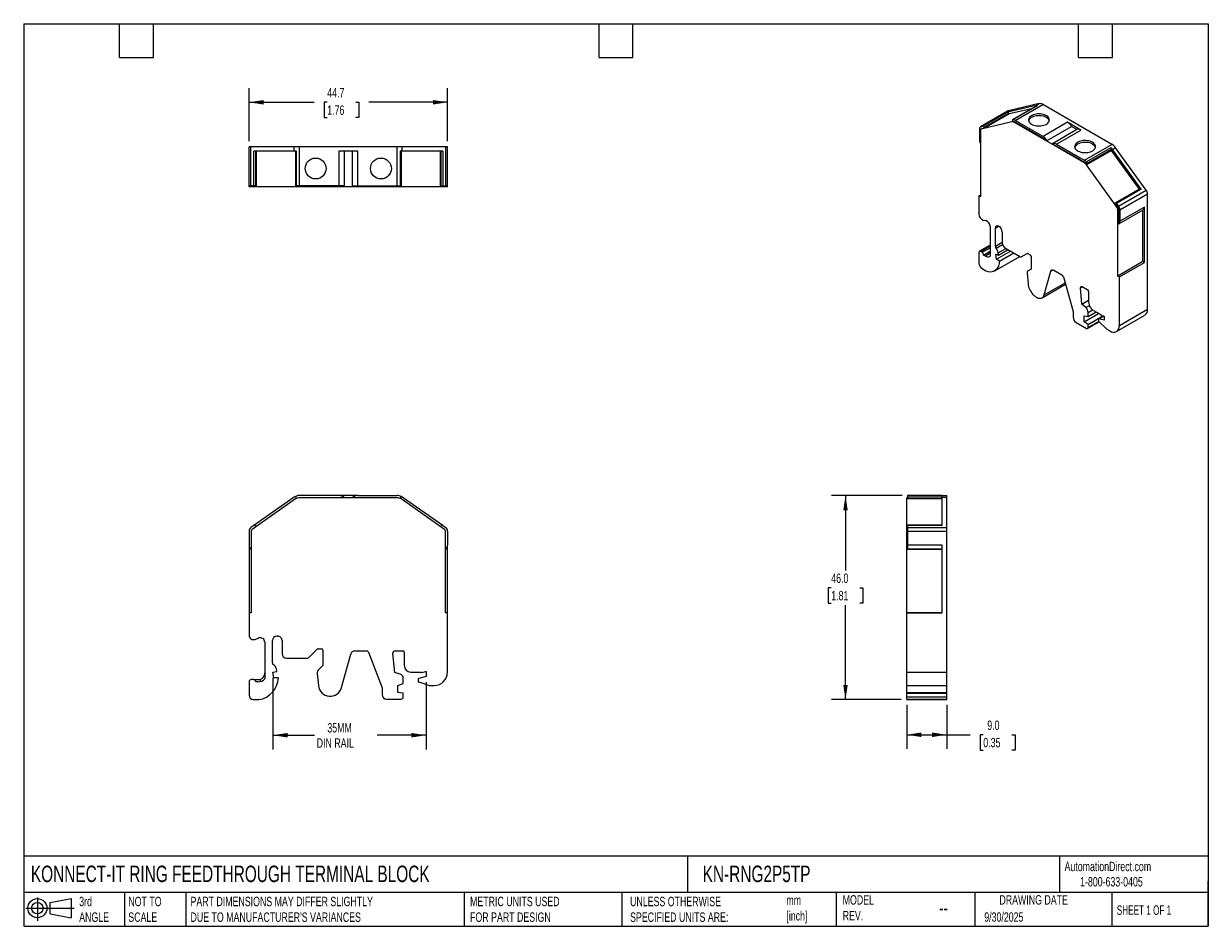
# Model space of a CAD drawing. Header units: millimetres. Extents: x 6 to 273, y 6 to 210.
import ezdxf

# ---------------------------------------------------------------- set-up
doc = ezdxf.new("R2010")
doc.units = ezdxf.units.MM
doc.linetypes.add('SLD-Solid', pattern=[0])
doc.layers.add('DIMENSIONS', color=140, linetype='SLD-Solid', lineweight=25)
doc.layers.add('TEXT', color=140, linetype='SLD-Solid', lineweight=25)
doc.layers.add('SLD-DEFPOINTS', color=7, linetype='Continuous')
doc.styles.add('SLDTEXTSTYLE0', font='TXT', dxfattribs={"width": 0.7})
doc.styles.add('SLDTEXTSTYLE1', font='TXT', dxfattribs={"width": 0.65})
doc.dimstyles.new('SLDDIMSTYLE0', dxfattribs={"dimtxt": 2.158008, "dimasz": 3.302, "dimexe": 0, "dimexo": 0.0625, "dimgap": 0.539502, "dimtad": 0, "dimtih": 1, "dimtoh": 1, "dimdec": 1, "dimrnd": 1e-09, "dimzin": 12, "dimdsep": 46, "dimtxsty": 'SLDTEXTSTYLE0', "dimsah": 1, "dimcen": 0.09, "dimadec": 0, "dimazin": 3, "dimtfac": 1, "dimtdec": 1, "dimtofl": 0, "dimtmove": 0, "dimatfit": 3, "dimfxl": 0, "dimfrac": 2, "dimtolj": 1, "dimtzin": 12, "dimarcsym": 0})
doc.dimstyles.new('SLDDIMSTYLE1', dxfattribs={"dimtxt": 2.158008, "dimasz": 3.302, "dimexe": 0, "dimexo": 0.0625, "dimgap": 0.539502, "dimtad": 0, "dimtih": 1, "dimtoh": 1, "dimdec": 1, "dimrnd": 1e-09, "dimzin": 4, "dimdsep": 46, "dimtxsty": 'SLDTEXTSTYLE0', "dimsah": 1, "dimcen": 0.09, "dimadec": 0, "dimazin": 1, "dimtfac": 1, "dimtdec": 1, "dimtofl": 0, "dimtmove": 0, "dimatfit": 3, "dimfxl": 0, "dimfrac": 2, "dimtolj": 1, "dimtzin": 12, "dimarcsym": 0})

# ---------------------------------------------------------------- blocks, each defined once
blk = doc.blocks.new('Block11')
at = {"color": 7, "linetype": 'SLD-Solid', "lineweight": 18}
for p, q in [((0, 2.88), (10.87, 2.88)), ((2.59, 5.31), (2.59, 0)), ((5.48, 4.17), (10.18, 5.03)), ((5.48, 1.6), (5.48, 4.17)), ((10.18, 5.03), (10.18, 0.73)), ((5.48, 1.6), (10.18, 0.73))]:
    blk.add_line(p, q, dxfattribs=at)
for radius in [2.15, 1.29]:
    blk.add_circle((2.59, 2.88), radius, dxfattribs=at)
blk = doc.blocks.new('Block12')
at = {"layer": 'SLD-DEFPOINTS'}
blk.add_blockref('Block11', (0, 0), dxfattribs=at)
blk = doc.blocks.new('_D')
at = {"layer": 'DIMENSIONS'}
for p, q in [((62.45, 62.3), (62.45, 46.19)), ((96.93, 61.31), (96.93, 46.19)), ((62.45, 49.37), (71.84, 49.37)), ((96.93, 49.37), (85.94, 49.37))]:
    blk.add_line(p, q, dxfattribs=at)
for points in [[(62.45, 49.37), (65.75, 48.86), (65.75, 49.87)], [(96.93, 49.37), (93.63, 49.87), (93.63, 48.86)]]:
    blk.add_solid(points, dxfattribs=at)
at = {"layer": 'DIMENSIONS', "char_height": 2.117, "attachment_point": 1, "style": 'SLDTEXTSTYLE0'}
for s, insert in [('35MM', (74.71, 52.1)), ('DIN RAIL', (72.32, 48.67))]:
    blk.add_mtext(s, dxfattribs=dict(at, insert=insert))
blk = doc.blocks.new('_D_1')
at = {"layer": 'DIMENSIONS'}
for p, q in [((205.16, 56.24), (205.16, 46.29)), ((214.16, 56.24), (214.16, 46.29)), ((205.16, 49.47), (214.16, 49.47)), ((214.16, 49.47), (219.46, 49.47)), ((222.39, 49.47), (221.66, 49.47)), ((221.66, 49.47), (221.66, 46.04)), ((228.8, 49.47), (229.53, 49.47)), ((229.53, 49.47), (229.53, 46.04)), ((221.66, 46.04), (222.39, 46.04)), ((229.53, 46.04), (228.8, 46.04))]:
    blk.add_line(p, q, dxfattribs=at)
for points in [[(205.16, 49.47), (208.47, 48.96), (208.47, 49.98)], [(214.16, 49.47), (210.86, 49.98), (210.86, 48.96)]]:
    blk.add_solid(points, dxfattribs=at)
at = {"layer": 'DIMENSIONS', "char_height": 2.117, "attachment_point": 1, "style": 'SLDTEXTSTYLE0'}
for s, insert in [('9.0', (223.29, 52.68)), ('0.35', (222.39, 48.77))]:
    blk.add_mtext(s, dxfattribs=dict(at, insert=insert))
blk = doc.blocks.new('_D_2')
at = {"layer": 'DIMENSIONS'}
for p, q in [((204.09, 103.33), (188.19, 103.33)), ((191.37, 103.33), (191.37, 86.47)), ((188.16, 82.55), (187.43, 82.55)), ((187.43, 82.55), (187.43, 79.12)), ((194.57, 82.55), (195.3, 82.55)), ((195.3, 82.55), (195.3, 79.12)), ((187.43, 79.12), (188.16, 79.12)), ((191.37, 57.38), (191.37, 78.64)), ((195.3, 79.12), (194.57, 79.12)), ((203.89, 57.38), (188.19, 57.38))]:
    blk.add_line(p, q, dxfattribs=at)
for points in [[(191.37, 103.33), (190.86, 100.02), (191.87, 100.02)], [(191.37, 57.38), (191.87, 60.68), (190.86, 60.68)]]:
    blk.add_solid(points, dxfattribs=at)
at = {"layer": 'DIMENSIONS', "char_height": 2.117, "attachment_point": 1, "style": 'SLDTEXTSTYLE0'}
for s, insert in [('46.0', (188.16, 85.77)), ('1.81', (188.16, 81.85))]:
    blk.add_mtext(s, dxfattribs=dict(at, insert=insert))
blk = doc.blocks.new('_D_3')
at = {"layer": 'DIMENSIONS'}
for p, q in [((57.08, 183.13), (57.08, 195.03)), ((101.78, 183.13), (101.78, 195.03)), ((57.08, 191.86), (71.77, 191.86)), ((74.69, 191.86), (73.97, 191.86)), ((73.97, 191.86), (73.97, 188.43)), ((81.1, 191.86), (81.83, 191.86)), ((81.83, 191.86), (81.83, 188.43)), ((101.78, 191.86), (84.03, 191.86)), ((73.97, 188.43), (74.69, 188.43)), ((81.83, 188.43), (81.1, 188.43))]:
    blk.add_line(p, q, dxfattribs=at)
for points in [[(57.08, 191.86), (60.39, 191.35), (60.39, 192.36)], [(101.78, 191.86), (98.48, 192.36), (98.48, 191.35)]]:
    blk.add_solid(points, dxfattribs=at)
at = {"layer": 'DIMENSIONS', "char_height": 2.117, "attachment_point": 1, "style": 'SLDTEXTSTYLE0'}
for s, insert in [('44.7', (74.69, 195.07)), ('1.76', (74.69, 191.15))]:
    blk.add_mtext(s, dxfattribs=dict(at, insert=insert))

msp = doc.modelspace()

# ---------------------------------------------------------------- linework, layer by layer
for p, q in [((227.98, 189.92), (221.76, 186.33)), ((221.85, 186.36), (228.08, 189.96)), ((222.31, 186.47), (227.83, 189.65)), ((222.61, 186.24), (228.12, 189.42)), ((234.27, 191.14), (227.83, 189.65)), ((234.98, 191.55), (228.08, 189.96)), ((228.2, 189.24), (228.12, 189.42)), ((233.31, 190.42), (228.2, 189.24)), ((234.55, 191.14), (229.03, 187.95)), ((229.11, 187.96), (234.63, 191.15)), ((229.57, 187.79), (235.79, 191.38)), ((234.27, 191.14), (234.98, 191.55)), ((251.36, 182.39), (235.79, 191.38)), ((228.82, 187.43), (221.91, 185.83)), ((228.2, 189.24), (222.69, 186.06)), ((229.05, 187.56), (228.82, 187.43)), ((229.01, 187.65), (229.07, 187.52)), ((229.57, 187.38), (229.43, 187.3)), ((245, 178.31), (229.43, 187.3)), ((230.5, 187.25), (229.57, 187.79)), ((236.75, 183.23), (229.57, 187.38)), ((235.84, 184.17), (230.5, 187.25)), ((241.36, 187.35), (235.84, 184.17)), ((244.38, 185.61), (241.36, 187.35)), ((221.55, 185.87), (221.55, 183.32)), ((221.76, 185.58), (221.76, 183.03)), ((222.31, 186.47), (221.85, 186.36)), ((222.01, 185.89), (221.87, 185.81)), ((222.06, 185.91), (221.91, 185.83)), ((222.69, 186.06), (222.06, 185.91)), ((222.69, 186.06), (222.61, 186.24)), ((236.75, 183.23), (242.27, 186.42)), ((243.47, 185.72), (237.96, 182.54)), ((238.87, 182.42), (244.38, 185.61)), ((243.47, 185.72), (242.27, 186.42)), ((57.08, 173.06), (57.08, 181.86)), ((57.51, 181.86), (57.08, 181.86)), ((57.08, 180.86), (57.08, 181.86)), ((57.51, 173.06), (57.51, 181.86)), ((67.28, 181.86), (57.51, 181.86)), ((67.28, 180.86), (67.28, 181.86)), ((68.42, 181.86), (67.28, 181.86)), ((68.42, 173.06), (68.42, 181.86)), ((90.44, 181.86), (68.42, 181.86)), ((90.44, 173.06), (90.44, 181.86)), ((91.59, 181.86), (90.44, 181.86)), ((91.59, 180.86), (91.59, 181.86)), ((101.36, 181.86), (91.59, 181.86)), ((101.36, 173.06), (101.36, 181.86)), ((101.78, 181.86), (101.36, 181.86)), ((101.78, 173.06), (101.78, 181.86)), ((221.76, 183.03), (221.76, 170.58)), ((237.96, 182.54), (245.14, 178.39)), ((238.87, 182.42), (244.21, 179.33)), ((245.14, 178.8), (251.36, 182.39)), ((251.11, 181.63), (245.6, 178.45)), ((251.47, 181.22), (252.17, 181.63)), ((259.08, 172.06), (252.17, 181.63)), ((57.08, 172.86), (57.08, 180.86)), ((58.16, 173.06), (58.16, 180.86)), ((67.28, 180.86), (58.16, 180.86)), ((58.58, 173.06), (58.58, 180.86)), ((58.69, 180.86), (58.69, 173.06)), ((67.78, 180.86), (67.28, 180.86)), ((67.56, 180.86), (67.56, 172.86)), ((67.57, 180.86), (67.57, 173.06)), ((67.78, 173.06), (67.78, 180.86)), ((81.57, 180.86), (77.3, 180.86)), ((77.3, 180.86), (77.3, 173.06)), ((78.58, 173.06), (78.58, 180.86)), ((80.29, 180.86), (80.29, 173.06)), ((81.57, 173.06), (81.57, 180.86)), ((91.59, 180.86), (91.09, 180.86)), ((91.09, 180.86), (91.09, 173.06)), ((91.29, 173.06), (91.29, 180.86)), ((91.3, 180.86), (91.3, 172.86)), ((100.71, 180.86), (91.59, 180.86)), ((100.18, 173.06), (100.18, 180.86)), ((100.29, 180.86), (100.29, 173.06)), ((100.71, 180.86), (100.71, 173.06)), ((101.78, 172.86), (101.78, 180.86)), ((244.21, 179.33), (245.14, 178.8)), ((251.26, 181), (245.61, 177.74)), ((251.16, 181.14), (245.64, 177.95)), ((251.22, 181.2), (245.7, 178.01)), ((251.22, 181.2), (251.16, 181.14)), ((257.51, 172.34), (251.26, 181)), ((257.91, 172.29), (251.47, 181.22)), ((245.14, 178.39), (245, 178.31)), ((252.51, 168.17), (245.61, 177.74)), ((245.7, 178.01), (245.64, 177.95)), ((57.51, 173.06), (57.08, 173.06)), ((57.58, 172.86), (57.08, 172.86)), ((58.16, 173.06), (57.51, 173.06)), ((57.58, 173.06), (57.58, 172.86)), ((57.8, 172.86), (57.58, 172.86)), ((57.8, 173.06), (57.8, 172.86)), ((67.56, 172.86), (57.8, 172.86)), ((58.58, 173.06), (58.16, 173.06)), ((58.69, 173.06), (58.58, 173.06)), ((68.42, 172.86), (67.56, 172.86)), ((67.78, 173.06), (67.57, 173.06)), ((68.42, 173.06), (67.78, 173.06)), ((69.73, 173.06), (68.42, 173.06)), ((68.42, 173.06), (68.42, 172.86)), ((90.44, 172.86), (68.42, 172.86)), ((77.3, 173.06), (69.73, 173.06)), ((78.58, 173.06), (77.3, 173.06)), ((80.29, 173.06), (81.57, 173.06)), ((81.57, 173.06), (89.13, 173.06)), ((89.13, 173.06), (90.44, 173.06)), ((90.44, 173.06), (91.09, 173.06)), ((90.44, 173.06), (90.44, 172.86)), ((91.3, 172.86), (90.44, 172.86)), ((91.09, 173.06), (91.29, 173.06)), ((101.07, 172.86), (91.3, 172.86)), ((100.18, 173.06), (100.29, 173.06)), ((100.29, 173.06), (100.71, 173.06)), ((100.71, 173.06), (101.36, 173.06)), ((101.07, 173.06), (101.07, 172.86)), ((101.28, 172.86), (101.07, 172.86)), ((101.28, 173.06), (101.28, 172.86)), ((101.28, 173.06), (101.28, 172.86)), ((101.78, 172.86), (101.28, 172.86)), ((101.36, 173.06), (101.78, 173.06)), ((221.41, 170.78), (221.76, 170.98)), ((221.41, 170.78), (221.41, 166.66)), ((221.76, 170.58), (221.41, 170.78)), ((257.64, 172.41), (252.13, 169.23)), ((257.91, 172.29), (252.4, 169.1)), ((252.86, 168.46), (259.08, 172.06)), ((253.16, 167.62), (259.38, 171.21)), ((259.38, 168.66), (259.38, 171.21)), ((252.02, 169.12), (252.1, 169.21)), ((252.02, 169.12), (252.65, 168.25)), ((252.4, 169.1), (252.86, 168.46)), ((252.65, 168.25), (252.51, 168.17)), ((258.67, 168.25), (253.16, 165.07)), ((258.67, 166.34), (258.67, 168.25)), ((259.38, 145.31), (259.38, 168.66)), ((252.81, 167.83), (252.66, 167.74)), ((252.66, 165.19), (252.66, 167.74)), ((252.81, 167.83), (252.81, 164.43)), ((252.89, 164.48), (258.4, 167.66)), ((253.16, 167.62), (253.16, 165.07)), ((258.32, 156), (258.32, 167.61)), ((258.67, 155.8), (258.67, 166.34)), ((222.36, 165.35), (222.97, 165.25)), ((223.92, 163.94), (223.92, 157.19)), ((225.12, 163.53), (225.83, 163.94)), ((225.12, 159.45), (225.12, 163.53)), ((225.83, 163.94), (225.95, 163.87)), ((252.66, 152.74), (252.66, 165.19)), ((252.86, 164.46), (252.81, 164.43)), ((225.12, 159.45), (226.66, 160.33)), ((226.66, 162.65), (226.66, 160.25)), ((221.41, 158.08), (221.41, 155.63)), ((223.92, 159.7), (221.51, 158.31)), ((221.76, 158.29), (223.92, 159.53)), ((222.12, 158.08), (221.76, 158.29)), ((222.12, 158.08), (223.92, 159.12)), ((222.47, 157.47), (223.92, 158.31)), ((222.86, 157.25), (222.47, 157.47)), ((223.92, 157.86), (222.86, 157.25)), ((225.21, 157.68), (225.83, 157.45)), ((225.37, 156.53), (225.21, 157.68)), ((225.3, 158.99), (226.74, 159.82)), ((225.37, 156.53), (228.53, 158.36)), ((225.76, 157.97), (227.48, 158.96)), ((225.83, 157.45), (225.76, 157.97)), ((225.83, 157.45), (227.97, 158.68)), ((226.07, 156.12), (229.23, 157.95)), ((227.37, 159.03), (230.76, 157.07)), ((230.91, 157.06), (232.28, 157.85)), ((230.91, 157.06), (232.27, 157.84)), ((232.42, 157.83), (232.94, 157.53)), ((225, 153.94), (230.59, 157.17)), ((226.07, 156.12), (225.37, 156.53)), ((233.15, 157.16), (233.15, 154.29)), ((258.32, 156), (252.66, 152.74)), ((253.02, 152.53), (258.67, 155.8)), ((258.67, 155.8), (258.32, 156)), ((222.12, 154.41), (222.96, 153.92)), ((232.27, 153.37), (232.46, 151.02)), ((233.15, 154.29), (232.48, 153.9)), ((236.13, 148.54), (237.59, 153.83)), ((237.59, 153.83), (238.09, 154.12)), ((238.27, 154.04), (240.09, 153)), ((240.42, 152.54), (242.6, 144.78)), ((253.02, 152.53), (252.66, 152.74)), ((253.02, 141.63), (253.02, 152.53)), ((235.65, 147.86), (240.88, 150.88)), ((236.13, 148.54), (240.79, 151.22)), ((244.3, 150.11), (244.7, 150.33)), ((244.61, 146.42), (244.3, 150.11)), ((244.66, 150.36), (245.9, 149.64)), ((244.61, 146.42), (246.11, 147.29)), ((246.11, 149.27), (246.11, 146.84)), ((242.6, 144.78), (242.6, 143.51)), ((245.46, 145.63), (244.61, 146.42)), ((245.08, 142.45), (248.34, 144.33)), ((245.46, 145.63), (246.27, 146.1)), ((245.97, 144.56), (246.98, 145.14)), ((245.97, 143.62), (247.77, 144.66)), ((245.97, 143.62), (245.97, 144.56)), ((247.17, 145.01), (248.83, 144.05)), ((253.02, 141.63), (259.38, 145.31)), ((243.31, 142.28), (245.61, 140.95)), ((245.08, 143.76), (245.97, 143.62)), ((245.08, 142.45), (245.08, 143.76)), ((245.97, 141.84), (245.08, 142.45)), ((245.86, 140.93), (248.46, 142.43)), ((245.97, 141.84), (249.33, 143.78)), ((245.97, 141.16), (248.36, 142.54)), ((245.97, 141.16), (245.97, 141.84)), ((248.32, 143.01), (248.32, 142.68)), ((249.48, 143.75), (248.36, 143.1)), ((248.42, 143.11), (249.51, 143.74)), ((249.59, 142.8), (248.42, 143.11)), ((248.42, 142.47), (250.16, 140.84)), ((248.99, 143.88), (249.52, 143.73)), ((249.52, 143.73), (249.59, 143.69)), ((249.59, 143.69), (249.59, 142.8)), ((252.4, 140.26), (258.76, 143.93)), ((250.22, 140.8), (250.9, 140.41)), ((67.56, 102.55), (57.8, 95.71)), ((67.28, 102.96), (58.16, 96.58)), ((67.63, 102.76), (67.71, 102.64)), ((69.73, 103.33), (68.42, 103.33)), ((90.44, 102.83), (68.42, 102.83)), ((77.3, 103.33), (69.73, 103.33)), ((81.57, 103.33), (77.3, 103.33)), ((81.57, 103.33), (89.13, 103.33)), ((89.13, 103.33), (90.44, 103.33)), ((91.24, 102.76), (91.16, 102.64)), ((101.07, 95.71), (91.3, 102.55)), ((100.71, 96.58), (91.59, 102.96)), ((205.36, 102.83), (205.16, 102.83)), ((205.16, 102.55), (205.16, 102.83)), ((213.16, 102.55), (205.16, 102.55)), ((205.16, 95.71), (205.16, 102.55)), ((205.36, 103.33), (205.36, 103.22)), ((205.36, 103.33), (214.16, 103.33)), ((213.16, 103.33), (205.36, 103.33)), ((213.16, 103.22), (205.36, 103.22)), ((205.36, 103.22), (205.36, 102.76)), ((213.16, 102.76), (205.36, 102.76)), ((205.36, 102.76), (205.36, 102.64)), ((213.16, 102.64), (205.36, 102.64)), ((211.61, 103.33), (206.91, 103.33)), ((213.16, 102.96), (213.16, 103.22)), ((213.16, 96.58), (213.16, 102.96)), ((213.16, 102.96), (214.16, 102.96)), ((214.16, 102.96), (214.16, 103.33)), ((214.16, 96.12), (214.16, 102.96)), ((58.16, 96.58), (57.51, 96.12)), ((58.69, 96.34), (58.58, 96.5)), ((100.18, 96.34), (100.29, 96.5)), ((100.71, 96.58), (101.36, 96.12)), ((213.16, 96.63), (205.36, 96.63)), ((205.36, 96.63), (205.36, 96.58)), ((213.16, 96.58), (205.36, 96.58)), ((205.36, 96.58), (205.36, 96.12)), ((205.36, 96.12), (205.36, 95.3)), ((205.36, 96.12), (214.16, 96.12)), ((214.16, 95.3), (214.16, 96.12)), ((57.08, 95.3), (57.08, 92.18)), ((57.58, 95.3), (57.58, 92.18)), ((101.28, 92.18), (101.28, 95.3)), ((101.78, 95.3), (101.78, 92.18)), ((205.36, 95.71), (205.16, 95.71)), ((205.16, 95.3), (205.16, 95.71)), ((205.36, 95.3), (205.16, 95.3)), ((205.16, 92.18), (205.16, 95.3)), ((205.36, 95.3), (205.36, 92.18)), ((205.36, 95.3), (214.16, 95.3)), ((214.16, 92.18), (214.16, 95.3)), ((57.08, 92.18), (57.08, 89.84)), ((57.5, 91.22), (57.58, 91.15)), ((57.58, 92.18), (57.58, 76.93)), ((101.28, 76.93), (101.28, 92.18)), ((101.36, 91.22), (101.28, 91.15)), ((101.78, 89.84), (101.78, 92.18)), ((205.16, 76.93), (205.16, 92.18)), ((213.16, 92.18), (205.36, 92.18)), ((205.36, 92.18), (205.36, 91.22)), ((213.16, 91.22), (205.36, 91.22)), ((205.36, 91.22), (205.36, 91.15)), ((213.16, 91.15), (205.36, 91.15)), ((213.16, 89.84), (213.16, 92.18)), ((214.16, 63.58), (214.16, 92.18)), ((57.08, 89.84), (57.08, 76.93)), ((101.78, 76.93), (101.78, 89.84)), ((213.16, 76.93), (213.16, 89.84)), ((213.16, 89.84), (213.16, 89.84)), ((57.08, 76.93), (57.08, 71.88)), ((57.58, 76.93), (57.08, 76.93)), ((101.78, 76.93), (101.28, 76.93)), ((101.78, 63.58), (101.78, 76.93)), ((205.16, 63.58), (205.16, 76.93)), ((205.16, 76.93), (213.16, 76.93)), ((205.16, 76.93), (205.16, 76.93)), ((213.16, 76.93), (205.16, 76.93)), ((213.16, 76.93), (213.16, 76.93)), ((58.43, 70.94), (59.29, 71.26)), ((60.63, 70.32), (60.63, 62.05)), ((62.33, 65.67), (62.33, 70.68)), ((63.33, 71.68), (63.51, 71.68)), ((64.51, 70.68), (64.51, 67.74)), ((65.51, 66.74), (70.3, 66.74)), ((70.51, 66.83), (72.45, 68.76)), ((72.66, 68.85), (73.39, 68.85)), ((73.69, 68.55), (73.69, 65.04)), ((77.91, 60.1), (79.97, 67.61)), ((80.93, 68.35), (83.5, 68.35)), ((83.96, 68.03), (87.05, 60.07)), ((89.89, 63.5), (89.46, 67.79)), ((89.96, 68.35), (91.71, 68.35)), ((92.01, 68.05), (92.01, 65.08)), ((63.34, 63.72), (63.23, 64.31)), ((73.69, 65.04), (72.74, 64.08)), ((57.08, 61.38), (57.08, 58.38)), ((58.08, 61.88), (57.58, 61.88)), ((58.08, 61.88), (59.13, 61.88)), ((59.13, 61.38), (58.58, 61.38)), ((59.63, 61.44), (59.63, 61.96)), ((62.45, 63.57), (63.34, 63.72)), ((62.68, 62.28), (62.45, 63.57)), ((63.68, 62.28), (62.68, 62.28)), ((72.45, 63.28), (72.71, 60.54)), ((91.1, 63.13), (89.89, 63.5)), ((91.81, 61.03), (91.81, 62.17)), ((93.51, 63.58), (95.86, 63.58)), ((95.14, 61.94), (95.14, 61.54)), ((95.28, 61.35), (97.74, 60.59)), ((96.93, 62.58), (95.29, 62.13)), ((96.09, 63.47), (96.83, 63.68)), ((96.83, 63.68), (96.93, 63.68)), ((96.93, 63.68), (96.93, 62.58)), ((205.16, 63.58), (214.16, 63.58)), ((205.16, 60.58), (205.16, 63.58)), ((214.16, 60.58), (214.16, 63.58)), ((87.05, 60.07), (87.05, 58.51)), ((90.56, 60.57), (91.81, 61.03)), ((90.56, 58.96), (90.56, 60.57)), ((91.81, 58.85), (90.56, 58.96)), ((91.81, 58.01), (91.81, 58.85)), ((97.83, 60.58), (98.78, 60.58)), ((205.16, 60.58), (214.16, 60.58)), ((205.16, 60.58), (214.16, 60.58)), ((205.16, 60.57), (205.16, 60.58)), ((205.16, 60.57), (214.16, 60.57)), ((205.16, 58.96), (205.16, 60.57)), ((205.16, 58.96), (214.16, 58.96)), ((205.16, 58.85), (205.16, 58.96)), ((205.16, 58.85), (214.16, 58.85)), ((205.16, 58.01), (205.16, 58.85)), ((214.16, 60.57), (214.16, 60.58)), ((214.16, 58.96), (214.16, 60.57)), ((214.16, 58.85), (214.16, 58.96)), ((214.16, 58.01), (214.16, 58.85)), ((58.08, 57.38), (59.28, 57.38)), ((88.05, 57.51), (91.31, 57.51)), ((205.16, 58.01), (214.16, 58.01)), ((205.16, 57.51), (205.16, 58.01)), ((205.16, 57.51), (214.16, 57.51)), ((205.16, 57.38), (205.16, 57.51)), ((205.16, 57.38), (214.16, 57.38)), ((214.16, 57.51), (214.16, 58.01)), ((214.16, 57.38), (214.16, 57.51))]:
    msp.add_line(p, q)
at = {"flags": 128}
for points in [[(228.08, 189.96), (228.01, 189.93), (227.98, 189.92)], [(234.63, 191.15), (234.58, 191.15), (234.55, 191.14)], [(229.11, 187.96), (229.07, 187.97), (229.03, 187.95), (229, 187.93), (228.98, 187.89), (228.97, 187.84), (228.97, 187.78), (228.98, 187.72), (229.01, 187.65)], [(233.25, 186.93), (233.5, 186.8), (233.78, 186.7), (234.07, 186.62), (234.39, 186.56), (234.71, 186.54), (235.04, 186.53), (235.36, 186.55), (235.68, 186.6), (235.98, 186.68), (236.26, 186.78), (236.52, 186.89), (236.74, 187.03), (236.93, 187.19), (237.08, 187.36), (237.19, 187.54), (237.25, 187.72), (237.27, 187.91), (237.24, 188.1), (237.16, 188.28), (237.05, 188.46), (236.89, 188.63), (236.69, 188.78), (236.46, 188.91), (236.2, 189.02), (235.91, 189.12), (235.6, 189.18), (235.28, 189.23), (234.96, 189.24), (234.63, 189.23), (234.31, 189.2), (234, 189.14), (233.71, 189.05), (233.44, 188.94), (233.2, 188.81), (232.99, 188.66), (232.82, 188.5), (232.69, 188.33), (232.61, 188.15), (232.57, 187.96), (232.57, 187.77), (232.63, 187.58), (232.72, 187.4), (232.86, 187.23), (233.04, 187.07), (233.25, 186.93)], [(237.24, 187.68), (237.24, 187.69), (237.16, 187.87), (237.05, 188.05), (236.89, 188.22), (236.69, 188.37), (236.46, 188.5), (236.2, 188.62), (235.91, 188.71), (235.6, 188.78), (235.28, 188.82), (234.96, 188.83), (234.63, 188.82), (234.31, 188.79), (234, 188.73), (233.71, 188.64), (233.44, 188.53), (233.2, 188.4), (232.99, 188.26), (232.82, 188.09), (232.69, 187.92), (232.61, 187.74), (232.59, 187.68)], [(222.06, 185.91), (222.02, 185.9), (222.01, 185.89)], [(246.97, 182.85), (246.72, 182.97), (246.45, 183.07), (246.15, 183.15), (245.84, 183.21), (245.51, 183.24), (245.19, 183.24), (244.86, 183.22), (244.54, 183.17), (244.24, 183.09), (243.96, 183), (243.71, 182.88), (243.48, 182.74), (243.3, 182.58), (243.15, 182.42), (243.04, 182.24), (242.98, 182.05), (242.96, 181.86), (242.99, 181.67), (243.06, 181.49), (243.18, 181.31), (243.34, 181.15), (243.54, 181), (243.77, 180.86), (244.03, 180.75), (244.32, 180.66), (244.62, 180.59), (244.94, 180.55), (245.27, 180.53), (245.6, 180.54), (245.92, 180.58), (246.23, 180.64), (246.52, 180.72), (246.79, 180.83), (247.03, 180.96), (247.23, 181.11), (247.4, 181.27), (247.53, 181.44), (247.62, 181.63), (247.66, 181.82), (247.65, 182), (247.6, 182.19), (247.5, 182.37), (247.37, 182.54), (247.19, 182.7), (246.97, 182.85)], [(247.63, 181.68), (247.63, 181.69), (247.56, 181.87), (247.44, 182.05), (247.28, 182.22), (247.08, 182.37), (246.85, 182.5), (246.59, 182.62), (246.3, 182.71), (246, 182.78), (245.68, 182.82), (245.35, 182.83), (245.02, 182.82), (244.7, 182.79), (244.39, 182.73), (244.1, 182.64), (243.83, 182.53), (243.59, 182.4), (243.38, 182.26), (243.22, 182.09), (243.09, 181.92), (243, 181.74), (242.99, 181.68)], [(257.64, 172.41), (257.65, 172.42), (257.68, 172.43), (257.72, 172.43), (257.76, 172.42), (257.8, 172.4), (257.84, 172.37), (257.88, 172.33), (257.91, 172.29)], [(252.1, 169.21), (252.13, 169.23), (252.16, 169.24), (252.2, 169.24), (252.24, 169.23), (252.28, 169.21), (252.32, 169.18), (252.36, 169.15), (252.4, 169.1)], [(258.67, 166.34), (258.67, 166.34), (258.67, 166.34), (258.67, 166.34), (258.67, 166.34), (258.67, 166.34), (258.67, 166.34), (258.67, 166.34), (258.67, 166.34)], [(237.59, 153.83), (237.63, 153.94), (237.69, 154.02), (237.76, 154.08), (237.85, 154.12), (237.94, 154.14), (238.05, 154.13), (238.16, 154.1), (238.27, 154.04)], [(232.46, 151.02), (232.5, 150.72), (232.57, 150.4), (232.68, 150.08), (232.81, 149.76), (232.97, 149.45), (233.15, 149.15), (233.35, 148.87), (233.57, 148.61), (233.8, 148.38), (234.04, 148.18), (234.29, 148.01), (234.54, 147.88), (234.78, 147.79), (235.02, 147.74), (235.24, 147.74), (235.45, 147.77), (235.64, 147.85), (235.8, 147.97), (235.94, 148.12), (236.05, 148.31), (236.13, 148.54)], [(244.3, 150.11), (244.3, 150.19), (244.32, 150.27), (244.35, 150.33), (244.39, 150.37), (244.45, 150.4), (244.51, 150.4), (244.58, 150.39), (244.66, 150.36)], [(248.42, 143.11), (248.4, 143.11), (248.38, 143.11), (248.36, 143.1), (248.35, 143.09), (248.34, 143.08), (248.33, 143.06), (248.32, 143.04), (248.32, 143.01)]]:
    msp.add_lwpolyline(points, dxfattribs=at)
for centre in [(72.08, 176.96), (86.78, 176.96)]:
    msp.add_circle(centre, 2.35)
for centre, radius, start, end in [((227.81, 189.33), 0.325, 16.852, 87.1752), ((234.46, 190.29), 0.872, 78.9234, 102.2434), ((235.17, 190.42), 1.14, 56.6986, 99.2317), ((228.96, 186.58), 0.857, 56.6986, 99.2317), ((229.07, 186.58), 0.941, 57.9091, 90.344), ((228.83, 186.55), 1.44, 59.1546, 78.7528), ((239.93, 185.05), 2.7, 30.3066, 58.1794), ((222, 185.93), 0.456, 109.1554, 188.1294), ((221.99, 185.62), 0.228, 109.1554, 188.1294), ((222.3, 186.14), 0.325, 16.852, 87.1752), ((234.42, 181.87), 2.7, 30.3066, 58.1794), ((243.82, 184.8), 0.984, 54.9909, 110.4436), ((223.4, 183.38), 1.85, 181.896, 207.7803), ((238.3, 181.62), 0.984, 54.9909, 110.4436), ((250.89, 181.35), 0.359, 335.2961, 51.9662), ((248.93, 179.4), 3.13, 35.6825, 45.6129), ((249.95, 180.08), 2.71, 34.8517, 58.6072), ((243.94, 176.77), 2.35, 45.3411, 59.4819), ((249.27, 179.56), 2.46, 35.7969, 39.7067), ((243.94, 176.58), 2.03, 34.8517, 58.6072), ((244.15, 176.74), 1.93, 38.9586, 58.9807), ((245.38, 178.16), 0.359, 335.2961, 51.9661), ((257.87, 171.15), 1.51, 2.4438, 36.9213), ((251.91, 167.71), 0.755, 2.4438, 36.9213), ((252.05, 167.79), 0.755, 2.4438, 36.9213), ((251.65, 167.56), 1.51, 2.4439, 36.9213), ((258.03, 168.19), 0.648, 305.4017, 5.9104), ((222.8, 166.67), 1.39, 180.2676, 251.3588), ((222.51, 163.92), 1.41, 0.5963, 71.03), ((225.55, 163.6), 0.437, 50.7968, 189.214), ((225.12, 162.58), 1.54, 2.6054, 57.3947), ((252.53, 165), 0.637, 301.8838, 6.2198), ((228.19, 160.32), 1.54, 182.6055, 237.3945), ((221.63, 158.12), 0.218, 50.7965, 189.2137), ((221.7, 157.43), 0.768, 2.6055, 57.3945), ((225.89, 159.48), 0.768, 182.6508, 219.9608), ((223.64, 157.63), 2.15, 9.221, 39.3482), ((232.33, 157.71), 0.151, 54.3817, 114.3139), ((232.69, 157.14), 0.461, 2.6055, 57.3945), ((222.94, 155.7), 1.54, 182.6055, 237.3945), ((223.43, 158.02), 0.967, 233.473, 300.1156), ((223.91, 155.89), 2.18, 244.4249, 6.2453), ((230.84, 157.19), 0.151, 234.3817, 294.314), ((232.81, 153.47), 0.543, 127.2794, 191.2769), ((239.66, 152.34), 0.781, 15.1999, 57.1269), ((245.65, 149.25), 0.461, 2.6054, 57.3945), ((248.4, 146.94), 2.3, 182.4763, 237.5237), ((244.4, 144.48), 1.57, 2.9269, 47.3078), ((249.09, 144.13), 0.277, 197.1787, 248.2021), ((257.87, 145.16), 1.52, 305.8415, 5.4707), ((244.14, 143.58), 1.54, 182.6055, 237.3945), ((248.63, 142.7), 0.313, 182.924, 227.0751), ((251.72, 141.42), 1.31, 230.7968, 9.2141), ((245.75, 141.12), 0.219, 230.7968, 9.2141), ((250.4, 141.1), 0.347, 226.5331, 239.5596), ((68.42, 101.33), 2, 108.9281, 125), ((68.42, 101.33), 1.5, 90, 125), ((67.87, 102.93), 0.3, 108.9281, 214.9999), ((68.42, 101.33), 2, 90, 108.9281), ((77.3, 101.43), 1.9, 47.4631, 90), ((81.57, 101.43), 1.9, 90, 132.5369), ((90.44, 101.33), 2, 71.0719, 90), ((90.44, 101.33), 1.5, 55, 90), ((90.99, 102.93), 0.3, 325.0001, 71.0719), ((90.44, 101.33), 2, 55, 71.072), ((58.08, 95.3), 1, 125, 180), ((58.33, 96.33), 0.3, 35, 125), ((100.54, 96.33), 0.3, 55, 145), ((100.78, 95.3), 1, 360, 55), ((58.08, 95.3), 0.5, 125, 180), ((100.78, 95.3), 0.5, 359.9999, 54.9999), ((58.38, 92.18), 1.3, 180, 227.3731), ((100.48, 92.18), 1.3, 312.6269, 0), ((60.02, 89.84), 2.94, 179.9642, 180), ((98.84, 89.84), 2.94, 0, 0.0358), ((58.08, 71.88), 1, 180, 290), ((59.63, 70.32), 1, 360, 110), ((63.33, 70.68), 1, 90.0001, 180), ((63.51, 70.68), 1, 360, 90.0002), ((65.51, 67.74), 1, 180, 270), ((70.3, 67.04), 0.3, 269.9999, 315), ((72.66, 68.55), 0.3, 89.9999, 135), ((73.39, 68.55), 0.3, 0, 90), ((80.93, 67.35), 1, 90, 164.6611), ((83.5, 67.85), 0.5, 21.1871, 90), ((89.96, 67.84), 0.506, 90, 185.7628), ((91.71, 68.05), 0.3, 359.9998, 90), ((62.83, 65.67), 0.5, 180, 240.3315), ((61.93, 64.08), 1.32, 9.9999, 60.3317), ((73.44, 63.38), 1, 134.9999, 185.5496), ((93.51, 65.08), 1.5, 180, 270), ((57.58, 61.38), 0.5, 89.9999, 179.9998), ((58.08, 61.38), 0.5, 360, 89.9999), ((59.13, 63.38), 2, 270, 318.5903), ((59.13, 63.38), 1.5, 270, 289.4712), ((58.47, 62.53), 5.22, 278.9842, 357.1823), ((90.81, 62.17), 1, 360, 73.1679), ((95.34, 61.94), 0.2, 105.0001, 179.9994), ((95.34, 61.54), 0.2, 179.9999, 252.7657), ((96.03, 63.67), 0.2, 207.611, 285.0005), ((98.78, 63.58), 3, 270.0001, 0), ((75.35, 60.8), 2.65, 185.5496, 344.6611), ((97.83, 60.88), 0.3, 252.7661, 269.9993), ((58.08, 58.38), 1, 180, 270), ((88.05, 58.51), 1, 180, 270), ((91.31, 58.01), 0.502, 270.0001, 0)]:
    msp.add_arc(centre, radius, start, end)
msp.add_open_spline([(59.63, 61.96), (59.72, 61.99), (59.8, 62.03), (59.95, 62.11), (60.02, 62.16), (60.21, 62.32), (60.32, 62.44), (60.48, 62.7), (60.54, 62.83), (60.61, 63.1), (60.63, 63.24), (60.63, 63.38)], degree=3, knots=[0, 0, 0, 0, 0.125, 0.125, 0.25, 0.25, 0.5, 0.5, 0.75, 0.75, 1, 1, 1, 1])
at = {"layer": 'TEXT'}
for p, q in [((6.35, 209.55), (273.05, 209.55)), ((6.35, 209.55), (6.35, 6.35)), ((27.94, 201.93), (27.94, 209.55)), ((35.56, 201.93), (35.56, 209.55)), ((135.89, 201.93), (135.89, 209.55)), ((143.51, 201.93), (143.51, 209.55)), ((243.84, 201.93), (243.84, 209.55)), ((251.46, 201.93), (251.46, 209.55)), ((273.05, 209.55), (273.05, 6.35)), ((27.94, 201.93), (35.56, 201.93)), ((135.89, 201.93), (143.51, 201.93)), ((243.84, 201.93), (251.46, 201.93)), ((273.05, 22.13), (6.35, 22.13)), ((155.76, 22.13), (155.76, 13.97)), ((239.58, 22.13), (239.58, 13.97)), ((273.05, 6.35), (273.05, 16.51)), ((273.05, 13.97), (6.35, 13.97)), ((29.04, 13.97), (29.04, 6.35)), ((42.84, 13.97), (42.84, 6.35)), ((105.48, 13.97), (105.48, 6.35)), ((141, 13.97), (141, 6.35)), ((189.3, 13.97), (189.3, 6.35)), ((220.47, 13.97), (220.47, 6.35)), ((251.35, 13.97), (251.35, 6.35)), ((6.35, 6.35), (273.05, 6.35))]:
    msp.add_line(p, q, dxfattribs=at)

# ---------------------------------------------------------------- block references
at = {"layer": 'SLD-DEFPOINTS'}
msp.add_blockref('Block12', (6.84, 7.55), dxfattribs=at)

# ---------------------------------------------------------------- texts
at = {"layer": 'TEXT'}
for s, insert, char_height, attachment_point, style in [('KONNECT-IT RING FEEDTHROUGH TERMINAL BLOCK', (7.97, 20.01), 3.7042, 1, 'SLDTEXTSTYLE0'), ('KN-RNG2P5TP', (159.21, 20.01), 3.7042, 1, 'SLDTEXTSTYLE0'), ('AutomationDirect.com', (240.69, 20.88), 2.1167, 1, 'SLDTEXTSTYLE0'), ('1-800-633-0405', (244.19, 17.44), 2.1167, 1, 'SLDTEXTSTYLE0'), ('MODEL ^JREV.', (190.73, 13.36), 2.1167, 1, 'SLDTEXTSTYLE0'), ('DRAWING DATE', (233.73, 13.36), 2.1167, 2, 'SLDTEXTSTYLE0'), ('3rd^JANGLE', (18.85, 13), 2.117, 1, 'SLDTEXTSTYLE0'), ('NOT TO^JSCALE', (29.91, 13), 2.1167, 1, 'SLDTEXTSTYLE0'), ("PART DIMENSIONS MAY DIFFER SLIGHTLY ^JDUE TO MANUFACTURER'S VARIANCES", (43.91, 13), 2.1167, 1, 'SLDTEXTSTYLE0'), ('METRIC UNITS USED ^JFOR PART DESIGN', (106.85, 13), 2.1167, 1, 'SLDTEXTSTYLE0'), ('UNLESS OTHERWISE ^JSPECIFIED UNITS ARE:', (142.87, 13), 2.1167, 1, 'SLDTEXTSTYLE0'), ('mm^J[inch]', (178.06, 13.3), 2.117, 1, 'SLDTEXTSTYLE0'), ('SHEET 1 OF 1', (252.44, 11.05), 2.1167, 1, 'SLDTEXTSTYLE1'), ('--', (212.43, 12.11), 3.175, 1, 'SLDTEXTSTYLE0'), ('9/30/2025', (222.61, 9.5), 2.117, 1, 'SLDTEXTSTYLE0')]:
    msp.add_mtext(s, dxfattribs=dict(at, insert=insert, char_height=char_height, attachment_point=attachment_point, style=style))

# ---------------------------------------------------------------- dimensions: what is measured, and where the dimension line sits
at = {"layer": 'DIMENSIONS'}
for base, p1, p2, angle, dimstyle, picture, middle in [((57.08, 191.86), (101.78, 181.86), (57.08, 181.86), 0, 'SLDDIMSTYLE0', '_D_3', (77.9, 191.86)), ((191.365384, 103.32514), (205.163084, 57.375137), (205.363084, 103.32514), 90, 'SLDDIMSTYLE1', '_D_2', (191.365384, 82.553485)), ((214.16, 49.47), (205.16, 57.51), (214.16, 57.51), 0, 'SLDDIMSTYLE1', '_D_1', (225.59, 49.47))]:
    dim = msp.add_linear_dim(base=base, p1=p1, p2=p2, angle=angle, dimstyle=dimstyle, dxfattribs=at)
    dim.commit()
    dim.dimension.update_dxf_attribs({"geometry": picture, "text_midpoint": middle, "dimtype": 160})
dim = msp.add_linear_dim(base=(62.45, 49.37), p1=(96.93, 62.58), p2=(62.45, 63.57), text='35MM\\PDIN RAIL', dimstyle='SLDDIMSTYLE0', dxfattribs=at)
dim.commit()
dim.dimension.update_dxf_attribs({"geometry": '_D', "text_midpoint": (78.89, 49.37), "dimtype": 160})

doc.saveas('drawing.dxf')
